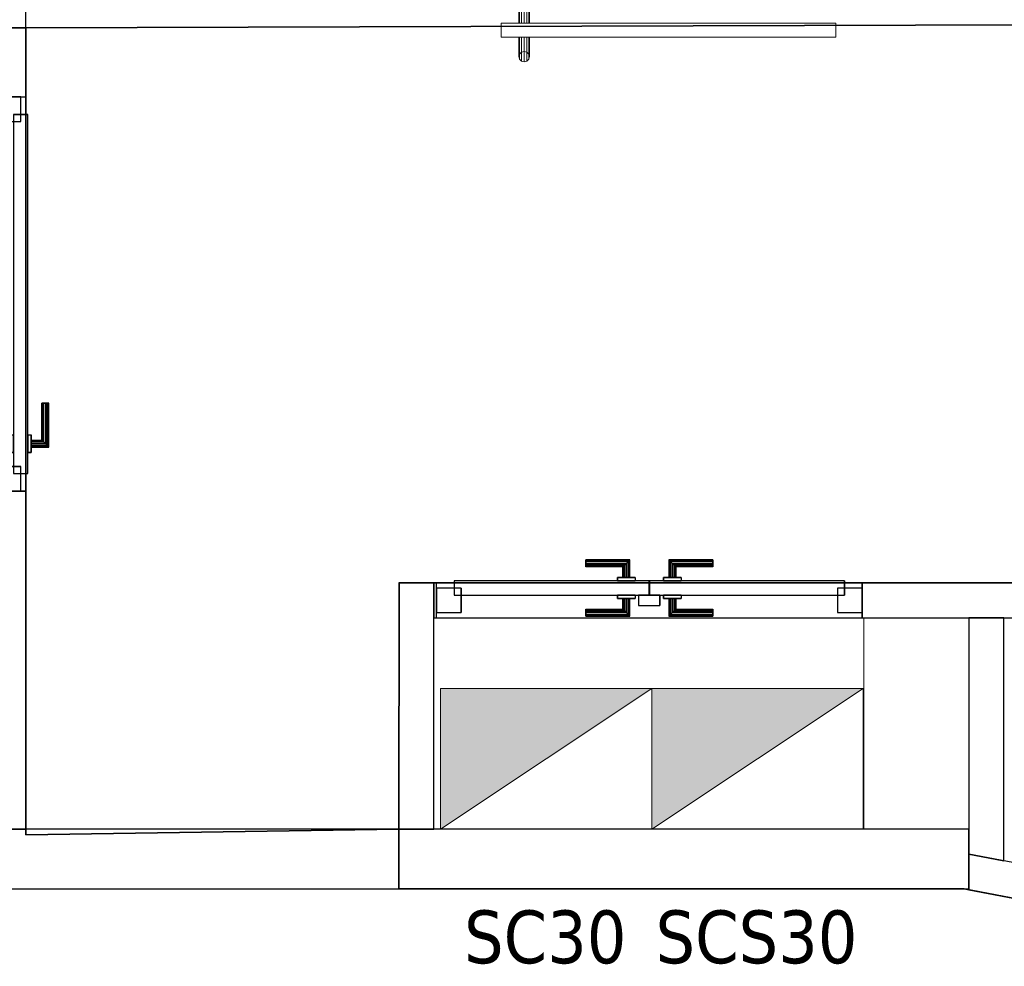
# Model space of a CAD drawing. Header units: metres. Extents: x 391.1 to 427.5, y 12.8 to 28.4.
# Tile 81 of 195: x 403.3 to 406.1, y 23.3 to 25.9. Entities that reach past the tile are written whole.
import ezdxf

# ---------------------------------------------------------------- set-up
doc = ezdxf.new("R2010")
doc.units = ezdxf.units.M
doc.layers.add('01_CARPINTERIA', color=5, linetype='Continuous', lineweight=25, true_color=0x0000ff)
doc.layers.add('01_SUELOS', color=7, linetype='Continuous', lineweight=25, true_color=0x007f00)
for name, color, linetype, lineweight in [('A-COLS-____-MCUT', 7, 'Continuous', 18), ('A-COLS-____-OTLN', 7, 'Continuous', 18), ('A-DETL-GENF-OTLN', 7, 'Continuous', 18), ('A-GENM-____-OTLN', 7, 'Continuous', 18), ('A-WALL-____-MCUT', 7, 'Continuous', 25), ('A-WALL-____-OTLN', 7, 'Continuous', 25), ('E-ELEC-EQPM-IDEN', 7, 'Continuous', 30)]:
    doc.layers.add(name, color=color, linetype=linetype, lineweight=lineweight)
doc.styles.add('Tahoma_3', font='tahoma.ttf', dxfattribs={"height": 0.15})

# ---------------------------------------------------------------- blocks, each defined once
blk = doc.blocks.new('Family - Evans PA-152017-03_ELEC_P0A')
at = {"layer": 'A-WALL-____-MCUT', "color": 253, "true_color": 0xaaaaaa}
for p, q in [((0.019, 0.1), (0, 0)), ((0.6897, 0.1), (0.019, 0.1)), ((0.6897, 0), (0.6897, 0.1)), ((0, 0), (0.6897, 0))]:
    blk.add_line(p, q, dxfattribs=at)
at = {"layer": 'A-WALL-____-OTLN', "color": 253, "true_color": 0xaaaaaa}
for p, q in [((0.019, 0.1), (0, 0)), ((0.6897, 0.1), (0.019, 0.1)), ((0.6897, 0), (0.6897, 0.1)), ((0, 0), (0.6897, 0))]:
    blk.add_line(p, q, dxfattribs=at)
at = {"layer": 'A-WALL-____-OTLN', "color": 253, "lineweight": 18, "true_color": 0xaaaaaa}
blk.add_line((0, 0), (0.6897, 0), dxfattribs=at)
blk = doc.blocks.new('Family - LONDR55-XX_ZZ-ARQ-CAA-M3D-Londres55-152039-03_ELEC_P0A')
at = {"layer": '01_CARPINTERIA', "color": 161, "true_color": 0xaaaaff}
for p, q in [((0.87, 0.1487), (0.87, 0.15)), ((0.87, 0.15), (0.87, 0.1487)), ((0.995, 0.15), (0.87, 0.15)), ((0.87, 0.145), (0.87, 0.1487)), ((0.87, 0.1487), (0.87, 0.145)), ((0.9937, 0.1487), (0.87, 0.1487)), ((0.9937, 0.1487), (0.87, 0.1487)), ((0.87, 0.14), (0.87, 0.145)), ((0.87, 0.145), (0.87, 0.14)), ((0.99, 0.145), (0.87, 0.145)), ((0.99, 0.145), (0.87, 0.145)), ((0.87, 0.135), (0.87, 0.14)), ((0.87, 0.14), (0.87, 0.135)), ((0.87, 0.14), (0.985, 0.14)), ((0.985, 0.14), (0.87, 0.14)), ((0.98, 0.135), (0.985, 0.14)), ((0.985, 0.14), (0.98, 0.135)), ((0.99, 0.145), (0.985, 0.14)), ((0.985, 0.14), (0.99, 0.145)), ((0.985, 0.14), (0.985, 0.1)), ((0.985, 0.1), (0.985, 0.14)), ((0.9937, 0.1487), (0.99, 0.145)), ((0.99, 0.145), (0.9937, 0.1487)), ((0.99, 0.1), (0.99, 0.145)), ((0.99, 0.1), (0.99, 0.145)), ((0.995, 0.15), (0.9937, 0.1487)), ((0.9937, 0.1487), (0.995, 0.15)), ((0.9937, 0.1), (0.9937, 0.1487)), ((0.9937, 0.1), (0.9937, 0.1487)), ((0.995, 0.1), (0.995, 0.15)), ((0.87, 0.135), (0.87, 0.1313)), ((0.87, 0.1313), (0.87, 0.135)), ((0.98, 0.135), (0.87, 0.135)), ((0.98, 0.135), (0.87, 0.135)), ((0.87, 0.1313), (0.87, 0.13)), ((0.87, 0.13), (0.87, 0.1313)), ((0.9763, 0.1313), (0.87, 0.1313)), ((0.9763, 0.1313), (0.87, 0.1313)), ((0.975, 0.13), (0.87, 0.13)), ((0.975, 0.13), (0.9763, 0.1313)), ((0.9763, 0.1313), (0.975, 0.13)), ((0.975, 0.1), (0.975, 0.13)), ((0.9763, 0.1313), (0.98, 0.135)), ((0.98, 0.135), (0.9763, 0.1313)), ((0.9763, 0.1), (0.9763, 0.1313)), ((0.9763, 0.1), (0.9763, 0.1313)), ((0.98, 0.1), (0.98, 0.135)), ((0.98, 0.1), (0.98, 0.135)), ((1.07, 0.09), (0.05, 0.09)), ((0.05, 0.09), (0.05, 0.05)), ((1.07, 0.09), (0.05, 0.09)), ((0.05, 0.05), (0.05, 0.09)), ((1.01, 0.1), (0.96, 0.1)), ((0.96, 0.1), (1.01, 0.1)), ((0.96, 0.09), (0.96, 0.1)), ((0.96, 0.09), (0.96, 0.1)), ((1.01, 0.09), (0.96, 0.09)), ((0.96, 0.09), (1.01, 0.09)), ((0.9763, 0.1), (0.975, 0.1)), ((0.975, 0.1), (0.9763, 0.1)), ((0.98, 0.1), (0.9763, 0.1)), ((0.9763, 0.1), (0.98, 0.1)), ((0.985, 0.1), (0.98, 0.1)), ((0.98, 0.1), (0.985, 0.1)), ((0.99, 0.1), (0.985, 0.1)), ((0.985, 0.1), (0.99, 0.1)), ((0.99, 0.1), (0.9937, 0.1)), ((0.9937, 0.1), (0.99, 0.1)), ((0.9937, 0.1), (0.995, 0.1)), ((0.995, 0.1), (0.9937, 0.1)), ((1.01, 0.09), (1.01, 0.1)), ((1.01, 0.1), (1.01, 0.09)), ((1.07, 0.05), (1.07, 0.09)), ((1.07, 0.05), (1.07, 0.09)), ((0.07, 0.07), (0, 0.07)), ((0, 0.07), (0, 0)), ((0.07, 0.07), (0, 0.07)), ((0, 0), (0, 0.07)), ((0.07, 0), (0.07, 0.07)), ((0.07, 0), (0.07, 0.07)), ((1.12, 0.07), (1.05, 0.07)), ((1.05, 0.07), (1.05, 0)), ((1.12, 0.07), (1.05, 0.07)), ((1.05, 0), (1.05, 0.07)), ((1.12, 0), (1.12, 0.07)), ((1.12, 0), (1.12, 0.07)), ((0.05, 0.05), (1.07, 0.05)), ((0.05, 0.05), (1.07, 0.05)), ((0.96, 0.05), (1.01, 0.05)), ((1.01, 0.05), (0.96, 0.05)), ((0.96, 0.04), (0.96, 0.05)), ((0.96, 0.04), (0.96, 0.05)), ((0.96, 0.04), (1.01, 0.04)), ((1.01, 0.04), (0.96, 0.04)), ((0.9763, 0.04), (0.975, 0.04)), ((0.975, 0.04), (0.9763, 0.04)), ((0.975, 0.01), (0.975, 0.04)), ((0.98, 0.04), (0.9763, 0.04)), ((0.9763, 0.04), (0.98, 0.04)), ((0.9763, 0.0087), (0.9763, 0.04)), ((0.9763, 0.0087), (0.9763, 0.04)), ((0.98, 0.04), (0.985, 0.04)), ((0.985, 0.04), (0.98, 0.04)), ((0.98, 0.005), (0.98, 0.04)), ((0.98, 0.005), (0.98, 0.04)), ((0.985, 0.04), (0.99, 0.04)), ((0.99, 0.04), (0.985, 0.04)), ((0.985, 0.04), (0.985, 0)), ((0.985, 0), (0.985, 0.04)), ((0.99, 0.04), (0.9937, 0.04)), ((0.9937, 0.04), (0.99, 0.04)), ((0.99, -0.005), (0.99, 0.04)), ((0.99, -0.005), (0.99, 0.04)), ((0.9937, 0.04), (0.995, 0.04)), ((0.995, 0.04), (0.9937, 0.04)), ((0.9937, -0.0087), (0.9937, 0.04)), ((0.9937, -0.0087), (0.9937, 0.04)), ((0.995, -0.01), (0.995, 0.04)), ((1.01, 0.04), (1.01, 0.05)), ((1.01, 0.05), (1.01, 0.04)), ((0, 0), (0.07, 0)), ((0, 0), (0.07, 0)), ((0.87, 0.0087), (0.87, 0.01)), ((0.87, 0.01), (0.87, 0.0087)), ((0.87, 0.01), (0.975, 0.01)), ((0.87, 0.005), (0.87, 0.0087)), ((0.87, 0.0087), (0.87, 0.005)), ((0.87, 0.0087), (0.9763, 0.0087)), ((0.87, 0.0087), (0.9763, 0.0087)), ((0.87, 0), (0.87, 0.005)), ((0.87, 0.005), (0.87, 0)), ((0.87, 0.005), (0.98, 0.005)), ((0.87, 0.005), (0.98, 0.005)), ((0.87, -0.005), (0.87, 0)), ((0.985, 0), (0.87, 0)), ((0.87, 0), (0.985, 0)), ((0.9763, 0.0087), (0.975, 0.01)), ((0.975, 0.01), (0.9763, 0.0087)), ((0.98, 0.005), (0.9763, 0.0087)), ((0.9763, 0.0087), (0.98, 0.005)), ((0.985, 0), (0.98, 0.005)), ((0.98, 0.005), (0.985, 0)), ((0.985, 0), (0.99, -0.005)), ((1.05, 0), (1.12, 0)), ((1.05, 0), (1.12, 0)), ((0.87, 0), (0.87, -0.005)), ((0.87, -0.005), (0.87, -0.0087)), ((0.87, -0.0087), (0.87, -0.005)), ((0.87, -0.005), (0.99, -0.005)), ((0.87, -0.005), (0.99, -0.005)), ((0.87, -0.0087), (0.87, -0.01)), ((0.87, -0.01), (0.87, -0.0087)), ((0.87, -0.0087), (0.9937, -0.0087)), ((0.87, -0.0087), (0.9937, -0.0087)), ((0.87, -0.01), (0.995, -0.01)), ((0.99, -0.005), (0.985, 0)), ((0.99, -0.005), (0.9937, -0.0087)), ((0.9937, -0.0087), (0.99, -0.005)), ((0.9937, -0.0087), (0.995, -0.01)), ((0.995, -0.01), (0.9937, -0.0087))]:
    blk.add_line(p, q, dxfattribs=at)
blk = doc.blocks.new('Family - Porta PA-152040-03_ELEC_P0A')
blk.add_blockref('Family - LONDR55-XX_ZZ-ARQ-CAA-M3D-Londres55-152039-03_ELEC_P0A', (0, 0))
blk = doc.blocks.new('Family - Pilar PA-152210-03_ELEC_P0A')
at = {"layer": 'A-COLS-____-MCUT', "color": 253, "true_color": 0xaaaaaa}
for p, q in [((0.2976, 0.6), (0, 0.6)), ((0, 0.6), (0, 0)), ((0.2976, 0), (0.2976, 0.6)), ((0, 0), (0.2976, 0))]:
    blk.add_line(p, q, dxfattribs=at)
at = {"layer": 'A-COLS-____-OTLN', "color": 253, "true_color": 0xaaaaaa}
for p, q in [((0.2976, 0.6), (0, 0.6)), ((0, 0.6), (0, 0)), ((0.2976, 0), (0.2976, 0.6)), ((0, 0), (0.2976, 0))]:
    blk.add_line(p, q, dxfattribs=at)
blk = doc.blocks.new('Family - LONDR55-XX_ZZ-ARQ-CAA-M3D-Londres55-152246-03_ELEC_P0A')
at = {"layer": 'A-GENM-____-OTLN', "color": 253, "true_color": 0xaaaaaa}
for p, q in [((0.052, 0.1725), (0.05, 0.165)), ((0.052, 0.1725), (0.05, 0.165)), ((0.0575, 0.178), (0.052, 0.1725)), ((0.0575, 0.178), (0.052, 0.1725)), ((0.052, 0.11), (0.052, 0.1725)), ((0.065, 0.18), (0.0575, 0.178)), ((0.065, 0.18), (0.0575, 0.178)), ((0.0575, 0.11), (0.0575, 0.178)), ((0.0725, 0.178), (0.065, 0.18)), ((0.0725, 0.178), (0.065, 0.18)), ((0.065, 0.11), (0.065, 0.18)), ((0.078, 0.1725), (0.0725, 0.178)), ((0.078, 0.1725), (0.0725, 0.178)), ((0.0725, 0.11), (0.0725, 0.178)), ((0.08, 0.165), (0.078, 0.1725)), ((0.08, 0.165), (0.078, 0.1725)), ((0.078, 0.11), (0.078, 0.1725)), ((0.05, 0.165), (0.052, 0.1575)), ((0.05, 0.11), (0.05, 0.165)), ((0.05, 0.165), (0.052, 0.1575)), ((0.052, 0.1575), (0.0575, 0.152)), ((0.052, 0.11), (0.052, 0.1575)), ((0.052, 0.1575), (0.0575, 0.152)), ((0.0575, 0.152), (0.065, 0.15)), ((0.0575, 0.11), (0.0575, 0.152)), ((0.0575, 0.152), (0.065, 0.15)), ((0.065, 0.15), (0.0725, 0.152)), ((0.065, 0.15), (0.0725, 0.152)), ((0.065, 0.11), (0.065, 0.15)), ((0.0725, 0.152), (0.078, 0.1575)), ((0.0725, 0.152), (0.078, 0.1575)), ((0.0725, 0.11), (0.0725, 0.152)), ((0.078, 0.1575), (0.08, 0.165)), ((0.078, 0.1575), (0.08, 0.165)), ((0.078, 0.11), (0.078, 0.1575)), ((0.08, 0.165), (0.08, 0.11)), ((0.95, 0.11), (0, 0.11)), ((0, 0.11), (0, 0.07)), ((0.95, 0.11), (0, 0.11)), ((0, 0.11), (0, 0.07)), ((0.052, 0.11), (0.05, 0.11)), ((0.05, 0.11), (0.052, 0.11)), ((0.0575, 0.11), (0.052, 0.11)), ((0.052, 0.11), (0.0575, 0.11)), ((0.065, 0.11), (0.0575, 0.11)), ((0.0575, 0.11), (0.065, 0.11)), ((0.0725, 0.11), (0.065, 0.11)), ((0.065, 0.11), (0.0725, 0.11)), ((0.078, 0.11), (0.0725, 0.11)), ((0.0725, 0.11), (0.078, 0.11)), ((0.078, 0.11), (0.08, 0.11)), ((0.08, 0.11), (0.078, 0.11)), ((0.95, 0.07), (0.95, 0.11)), ((0.95, 0.11), (0.95, 0.07)), ((0, 0.07), (0.95, 0.07)), ((0, 0.07), (0.95, 0.07)), ((0.05, 0.015), (0.05, 0.07)), ((0.052, 0.07), (0.05, 0.07)), ((0.05, 0.07), (0.052, 0.07)), ((0.052, 0.0075), (0.052, 0.07)), ((0.052, 0.0225), (0.052, 0.07)), ((0.0575, 0.07), (0.052, 0.07)), ((0.052, 0.07), (0.0575, 0.07)), ((0.0575, 0.002), (0.0575, 0.07)), ((0.0575, 0.028), (0.0575, 0.07)), ((0.065, 0.07), (0.0575, 0.07)), ((0.0575, 0.07), (0.065, 0.07)), ((0.065, 0), (0.065, 0.07)), ((0.065, 0.03), (0.065, 0.07)), ((0.0725, 0.07), (0.065, 0.07)), ((0.065, 0.07), (0.0725, 0.07)), ((0.0725, 0.002), (0.0725, 0.07)), ((0.0725, 0.028), (0.0725, 0.07)), ((0.078, 0.07), (0.0725, 0.07)), ((0.0725, 0.07), (0.078, 0.07)), ((0.078, 0.0075), (0.078, 0.07)), ((0.078, 0.0225), (0.078, 0.07)), ((0.078, 0.07), (0.08, 0.07)), ((0.08, 0.07), (0.078, 0.07)), ((0.08, 0.07), (0.08, 0.015)), ((0.0575, 0.028), (0.052, 0.0225)), ((0.0575, 0.028), (0.052, 0.0225)), ((0.065, 0.03), (0.0575, 0.028)), ((0.065, 0.03), (0.0575, 0.028)), ((0.0725, 0.028), (0.065, 0.03)), ((0.0725, 0.028), (0.065, 0.03)), ((0.078, 0.0225), (0.0725, 0.028)), ((0.078, 0.0225), (0.0725, 0.028)), ((0.052, 0.0225), (0.05, 0.015)), ((0.052, 0.0225), (0.05, 0.015)), ((0.05, 0.015), (0.052, 0.0075)), ((0.05, 0.015), (0.052, 0.0075)), ((0.052, 0.0075), (0.0575, 0.002)), ((0.052, 0.0075), (0.0575, 0.002)), ((0.0575, 0.002), (0.065, 0)), ((0.0575, 0.002), (0.065, 0)), ((0.065, 0), (0.0725, 0.002)), ((0.065, 0), (0.0725, 0.002)), ((0.0725, 0.002), (0.078, 0.0075)), ((0.0725, 0.002), (0.078, 0.0075)), ((0.08, 0.015), (0.078, 0.0225)), ((0.08, 0.015), (0.078, 0.0225)), ((0.078, 0.0075), (0.08, 0.015)), ((0.078, 0.0075), (0.08, 0.015))]:
    blk.add_line(p, q, dxfattribs=at)
blk = doc.blocks.new('Family - Porta PA-152247-03_ELEC_P0A')
at = {"extrusion": (0, 0, -1), "zscale": -1, "rotation": 180}
blk.add_blockref('Family - LONDR55-XX_ZZ-ARQ-CAA-M3D-Londres55-152246-03_ELEC_P0A', (0, 0), dxfattribs=at)
blk = doc.blocks.new('Family - LONDR55-XX_ZZ-ARQ-CAA-M3D-Londres55-152318-03_ELEC_P0A')
at = {"layer": '01_CARPINTERIA', "color": 161, "true_color": 0xaaaaff}
for p, q in [((0.4242, 0.1487), (0.4242, 0.15)), ((0.4242, 0.15), (0.4242, 0.1487)), ((0.5492, 0.15), (0.4242, 0.15)), ((0.4242, 0.145), (0.4242, 0.1487)), ((0.4242, 0.1487), (0.4242, 0.145)), ((0.5478, 0.1487), (0.4242, 0.1487)), ((0.5478, 0.1487), (0.4242, 0.1487)), ((0.4242, 0.14), (0.4242, 0.145)), ((0.4242, 0.145), (0.4242, 0.14)), ((0.5442, 0.145), (0.4242, 0.145)), ((0.5442, 0.145), (0.4242, 0.145)), ((0.4242, 0.135), (0.4242, 0.14)), ((0.4242, 0.14), (0.4242, 0.135)), ((0.4242, 0.14), (0.5392, 0.14)), ((0.5392, 0.14), (0.4242, 0.14)), ((0.5342, 0.135), (0.5392, 0.14)), ((0.5392, 0.14), (0.5342, 0.135)), ((0.5442, 0.145), (0.5392, 0.14)), ((0.5392, 0.14), (0.5442, 0.145)), ((0.5392, 0.14), (0.5392, 0.1)), ((0.5392, 0.1), (0.5392, 0.14)), ((0.5478, 0.1487), (0.5442, 0.145)), ((0.5442, 0.145), (0.5478, 0.1487)), ((0.5442, 0.1), (0.5442, 0.145)), ((0.5442, 0.1), (0.5442, 0.145)), ((0.5492, 0.15), (0.5478, 0.1487)), ((0.5478, 0.1487), (0.5492, 0.15)), ((0.5478, 0.1), (0.5478, 0.1487)), ((0.5478, 0.1), (0.5478, 0.1487)), ((0.5492, 0.1), (0.5492, 0.15)), ((0.6615, 0.1487), (0.6602, 0.15)), ((0.6602, 0.15), (0.6602, 0.1)), ((0.6602, 0.15), (0.6615, 0.1487)), ((0.7852, 0.15), (0.6602, 0.15)), ((0.6652, 0.145), (0.6615, 0.1487)), ((0.6615, 0.1487), (0.6615, 0.1)), ((0.6615, 0.1487), (0.6615, 0.1)), ((0.6615, 0.1487), (0.6652, 0.145)), ((0.7852, 0.1487), (0.6615, 0.1487)), ((0.7852, 0.1487), (0.6615, 0.1487)), ((0.6702, 0.14), (0.6652, 0.145)), ((0.6652, 0.145), (0.6652, 0.1)), ((0.6652, 0.145), (0.6652, 0.1)), ((0.6652, 0.145), (0.6702, 0.14)), ((0.7852, 0.145), (0.6652, 0.145)), ((0.7852, 0.145), (0.6652, 0.145)), ((0.6702, 0.1), (0.6702, 0.14)), ((0.6702, 0.14), (0.6702, 0.1)), ((0.6702, 0.14), (0.6752, 0.135)), ((0.6752, 0.135), (0.6702, 0.14)), ((0.6702, 0.14), (0.7852, 0.14)), ((0.7852, 0.14), (0.6702, 0.14)), ((0.7852, 0.1487), (0.7852, 0.15)), ((0.7852, 0.15), (0.7852, 0.1487)), ((0.7852, 0.145), (0.7852, 0.1487)), ((0.7852, 0.1487), (0.7852, 0.145)), ((0.7852, 0.145), (0.7852, 0.14)), ((0.7852, 0.14), (0.7852, 0.145)), ((0.7852, 0.14), (0.7852, 0.135)), ((0.7852, 0.135), (0.7852, 0.14)), ((0.4242, 0.135), (0.4242, 0.1313)), ((0.4242, 0.1313), (0.4242, 0.135)), ((0.5342, 0.135), (0.4242, 0.135)), ((0.5342, 0.135), (0.4242, 0.135)), ((0.4242, 0.1313), (0.4242, 0.13)), ((0.4242, 0.13), (0.4242, 0.1313)), ((0.5305, 0.1313), (0.4242, 0.1313)), ((0.5305, 0.1313), (0.4242, 0.1313)), ((0.5292, 0.13), (0.4242, 0.13)), ((0.5292, 0.13), (0.5305, 0.1313)), ((0.5305, 0.1313), (0.5292, 0.13)), ((0.5292, 0.1), (0.5292, 0.13)), ((0.5305, 0.1313), (0.5342, 0.135)), ((0.5342, 0.135), (0.5305, 0.1313)), ((0.5305, 0.1), (0.5305, 0.1313)), ((0.5305, 0.1), (0.5305, 0.1313)), ((0.5342, 0.1), (0.5342, 0.135)), ((0.5342, 0.1), (0.5342, 0.135)), ((0.6752, 0.135), (0.6752, 0.1)), ((0.6752, 0.135), (0.6788, 0.1313)), ((0.6788, 0.1313), (0.6752, 0.135)), ((0.6752, 0.135), (0.6752, 0.1)), ((0.7852, 0.135), (0.6752, 0.135)), ((0.7852, 0.135), (0.6752, 0.135)), ((0.6788, 0.1313), (0.6788, 0.1)), ((0.6788, 0.1313), (0.6802, 0.13)), ((0.6802, 0.13), (0.6788, 0.1313)), ((0.6788, 0.1313), (0.6788, 0.1)), ((0.7852, 0.1313), (0.6788, 0.1313)), ((0.7852, 0.1313), (0.6788, 0.1313)), ((0.6802, 0.13), (0.6802, 0.1)), ((0.7852, 0.13), (0.6802, 0.13)), ((0.7852, 0.135), (0.7852, 0.1313)), ((0.7852, 0.1313), (0.7852, 0.135)), ((0.7852, 0.1313), (0.7852, 0.13)), ((0.7852, 0.13), (0.7852, 0.1313)), ((0.6042, 0.09), (0.05, 0.09)), ((0.05, 0.09), (0.05, 0.05)), ((0.6042, 0.09), (0.05, 0.09)), ((0.05, 0.09), (0.05, 0.05)), ((0.5642, 0.1), (0.5142, 0.1)), ((0.5142, 0.1), (0.5642, 0.1)), ((0.5142, 0.1), (0.5142, 0.09)), ((0.5142, 0.09), (0.5142, 0.1)), ((0.5642, 0.09), (0.5142, 0.09)), ((0.5142, 0.09), (0.5642, 0.09)), ((0.5305, 0.1), (0.5292, 0.1)), ((0.5292, 0.1), (0.5305, 0.1)), ((0.5342, 0.1), (0.5305, 0.1)), ((0.5305, 0.1), (0.5342, 0.1)), ((0.5392, 0.1), (0.5342, 0.1)), ((0.5342, 0.1), (0.5392, 0.1)), ((0.5442, 0.1), (0.5392, 0.1)), ((0.5392, 0.1), (0.5442, 0.1)), ((0.5442, 0.1), (0.5478, 0.1)), ((0.5478, 0.1), (0.5442, 0.1)), ((0.5478, 0.1), (0.5492, 0.1)), ((0.5492, 0.1), (0.5478, 0.1)), ((0.5642, 0.1), (0.5642, 0.09)), ((0.5642, 0.1), (0.5642, 0.09)), ((0.6042, 0.05), (0.6042, 0.09)), ((0.6042, 0.09), (0.6042, 0.05)), ((1.1593, 0.09), (0.6052, 0.09)), ((0.6052, 0.09), (0.6052, 0.05)), ((1.1593, 0.09), (0.6052, 0.09)), ((0.6052, 0.09), (0.6052, 0.05)), ((0.6952, 0.1), (0.6452, 0.1)), ((0.6452, 0.1), (0.6952, 0.1)), ((0.6452, 0.1), (0.6452, 0.09)), ((0.6452, 0.09), (0.6452, 0.1)), ((0.6952, 0.09), (0.6452, 0.09)), ((0.6452, 0.09), (0.6952, 0.09)), ((0.6615, 0.1), (0.6602, 0.1)), ((0.6602, 0.1), (0.6615, 0.1)), ((0.6652, 0.1), (0.6615, 0.1)), ((0.6615, 0.1), (0.6652, 0.1)), ((0.6702, 0.1), (0.6652, 0.1)), ((0.6652, 0.1), (0.6702, 0.1)), ((0.6752, 0.1), (0.6702, 0.1)), ((0.6702, 0.1), (0.6752, 0.1)), ((0.6752, 0.1), (0.6788, 0.1)), ((0.6788, 0.1), (0.6752, 0.1)), ((0.6788, 0.1), (0.6802, 0.1)), ((0.6802, 0.1), (0.6788, 0.1)), ((0.6952, 0.1), (0.6952, 0.09)), ((0.6952, 0.1), (0.6952, 0.09)), ((1.1593, 0.05), (1.1593, 0.09)), ((1.1593, 0.09), (1.1593, 0.05)), ((0.07, 0.07), (0, 0.07)), ((0, 0.07), (0, 0)), ((0.07, 0.07), (0, 0.07)), ((0, 0.07), (0, 0)), ((0.07, 0), (0.07, 0.07)), ((0.07, 0.07), (0.07, 0)), ((1.2093, 0.07), (1.1393, 0.07)), ((1.1393, 0.07), (1.1393, 0)), ((1.2093, 0.07), (1.1393, 0.07)), ((1.1393, 0.07), (1.1393, 0)), ((1.2093, 0), (1.2093, 0.07)), ((1.2093, 0.07), (1.2093, 0)), ((0.05, 0.05), (0.6042, 0.05)), ((0.05, 0.05), (0.6042, 0.05)), ((0.5142, 0.05), (0.5642, 0.05)), ((0.5642, 0.05), (0.5142, 0.05)), ((0.5142, 0.05), (0.5142, 0.04)), ((0.5142, 0.04), (0.5142, 0.05)), ((0.5142, 0.04), (0.5642, 0.04)), ((0.5642, 0.04), (0.5142, 0.04)), ((0.5305, 0.04), (0.5292, 0.04)), ((0.5292, 0.04), (0.5305, 0.04)), ((0.5292, 0.01), (0.5292, 0.04)), ((0.5342, 0.04), (0.5305, 0.04)), ((0.5305, 0.04), (0.5342, 0.04)), ((0.5305, 0.0087), (0.5305, 0.04)), ((0.5305, 0.0087), (0.5305, 0.04)), ((0.5342, 0.04), (0.5392, 0.04)), ((0.5392, 0.04), (0.5342, 0.04)), ((0.5342, 0.005), (0.5342, 0.04)), ((0.5342, 0.005), (0.5342, 0.04)), ((0.5392, 0.04), (0.5442, 0.04)), ((0.5442, 0.04), (0.5392, 0.04)), ((0.5392, 0.04), (0.5392, 0)), ((0.5392, 0), (0.5392, 0.04)), ((0.5442, 0.04), (0.5478, 0.04)), ((0.5478, 0.04), (0.5442, 0.04)), ((0.5442, -0.005), (0.5442, 0.04)), ((0.5442, -0.005), (0.5442, 0.04)), ((0.5478, 0.04), (0.5492, 0.04)), ((0.5492, 0.04), (0.5478, 0.04)), ((0.5478, -0.0087), (0.5478, 0.04)), ((0.5478, -0.0087), (0.5478, 0.04)), ((0.5492, -0.01), (0.5492, 0.04)), ((0.5642, 0.05), (0.5642, 0.04)), ((0.5642, 0.05), (0.5642, 0.04)), ((0.6342, 0.05), (0.5742, 0.05)), ((0.5742, 0.05), (0.5742, 0.02)), ((0.6342, 0.05), (0.5742, 0.05)), ((0.5742, 0.05), (0.5742, 0.02)), ((0.6052, 0.05), (1.1593, 0.05)), ((0.6052, 0.05), (1.1593, 0.05)), ((0.6342, 0.02), (0.6342, 0.05)), ((0.6342, 0.05), (0.6342, 0.02)), ((0.6452, 0.05), (0.6952, 0.05)), ((0.6952, 0.05), (0.6452, 0.05)), ((0.6452, 0.05), (0.6452, 0.04)), ((0.6452, 0.04), (0.6452, 0.05)), ((0.6452, 0.04), (0.6952, 0.04)), ((0.6952, 0.04), (0.6452, 0.04)), ((0.6615, 0.04), (0.6602, 0.04)), ((0.6602, 0.04), (0.6615, 0.04)), ((0.6602, 0.04), (0.6602, -0.01)), ((0.6652, 0.04), (0.6615, 0.04)), ((0.6615, 0.04), (0.6652, 0.04)), ((0.6615, 0.04), (0.6615, -0.0087)), ((0.6615, 0.04), (0.6615, -0.0087)), ((0.6652, 0.04), (0.6702, 0.04)), ((0.6702, 0.04), (0.6652, 0.04)), ((0.6652, 0.04), (0.6652, -0.005)), ((0.6652, 0.04), (0.6652, -0.005)), ((0.6702, 0.04), (0.6752, 0.04)), ((0.6752, 0.04), (0.6702, 0.04)), ((0.6702, 0), (0.6702, 0.04)), ((0.6702, 0.04), (0.6702, 0)), ((0.6752, 0.04), (0.6788, 0.04)), ((0.6788, 0.04), (0.6752, 0.04)), ((0.6752, 0.04), (0.6752, 0.005)), ((0.6752, 0.04), (0.6752, 0.005)), ((0.6788, 0.04), (0.6802, 0.04)), ((0.6802, 0.04), (0.6788, 0.04)), ((0.6788, 0.04), (0.6788, 0.0087)), ((0.6788, 0.04), (0.6788, 0.0087)), ((0.6802, 0.04), (0.6802, 0.01)), ((0.6952, 0.05), (0.6952, 0.04)), ((0.6952, 0.05), (0.6952, 0.04)), ((0, 0), (0.07, 0)), ((0, 0), (0.07, 0)), ((0.4242, 0.0087), (0.4242, 0.01)), ((0.4242, 0.01), (0.4242, 0.0087)), ((0.4242, 0.01), (0.5292, 0.01)), ((0.4242, 0.005), (0.4242, 0.0087)), ((0.4242, 0.0087), (0.4242, 0.005)), ((0.4242, 0.0087), (0.5305, 0.0087)), ((0.4242, 0.0087), (0.5305, 0.0087)), ((0.4242, 0), (0.4242, 0.005)), ((0.4242, 0.005), (0.4242, 0)), ((0.4242, 0.005), (0.5342, 0.005)), ((0.4242, 0.005), (0.5342, 0.005)), ((0.4242, -0.005), (0.4242, 0)), ((0.4242, 0), (0.4242, -0.005)), ((0.5392, 0), (0.4242, 0)), ((0.4242, 0), (0.5392, 0)), ((0.5305, 0.0087), (0.5292, 0.01)), ((0.5292, 0.01), (0.5305, 0.0087)), ((0.5342, 0.005), (0.5305, 0.0087)), ((0.5305, 0.0087), (0.5342, 0.005)), ((0.5392, 0), (0.5342, 0.005)), ((0.5342, 0.005), (0.5392, 0)), ((0.5742, 0.02), (0.6342, 0.02)), ((0.5742, 0.02), (0.6342, 0.02)), ((0.6652, -0.005), (0.6702, 0)), ((0.6702, 0), (0.6652, -0.005)), ((0.6752, 0.005), (0.6702, 0)), ((0.6702, 0), (0.6752, 0.005)), ((0.7852, 0), (0.6702, 0)), ((0.6702, 0), (0.7852, 0)), ((0.6788, 0.0087), (0.6752, 0.005)), ((0.6752, 0.005), (0.6788, 0.0087)), ((0.6752, 0.005), (0.7852, 0.005)), ((0.6752, 0.005), (0.7852, 0.005)), ((0.6802, 0.01), (0.6788, 0.0087)), ((0.6788, 0.0087), (0.6802, 0.01)), ((0.6788, 0.0087), (0.7852, 0.0087)), ((0.6788, 0.0087), (0.7852, 0.0087)), ((0.6802, 0.01), (0.7852, 0.01)), ((0.7852, 0.0087), (0.7852, 0.01)), ((0.7852, 0.01), (0.7852, 0.0087)), ((0.7852, 0.005), (0.7852, 0.0087)), ((0.7852, 0.0087), (0.7852, 0.005)), ((0.7852, 0.005), (0.7852, 0)), ((0.7852, 0), (0.7852, 0.005)), ((0.7852, 0), (0.7852, -0.005)), ((0.7852, -0.005), (0.7852, 0)), ((1.1393, 0), (1.2093, 0)), ((1.1393, 0), (1.2093, 0)), ((0.4242, -0.005), (0.4242, -0.0087)), ((0.4242, -0.0087), (0.4242, -0.005)), ((0.4242, -0.005), (0.5442, -0.005)), ((0.4242, -0.005), (0.5442, -0.005)), ((0.4242, -0.0087), (0.4242, -0.01)), ((0.4242, -0.01), (0.4242, -0.0087)), ((0.4242, -0.0087), (0.5478, -0.0087)), ((0.4242, -0.0087), (0.5478, -0.0087)), ((0.4242, -0.01), (0.5492, -0.01)), ((0.5392, 0), (0.5442, -0.005)), ((0.5442, -0.005), (0.5392, 0)), ((0.5442, -0.005), (0.5478, -0.0087)), ((0.5478, -0.0087), (0.5442, -0.005)), ((0.5478, -0.0087), (0.5492, -0.01)), ((0.5492, -0.01), (0.5478, -0.0087)), ((0.6602, -0.01), (0.6615, -0.0087)), ((0.6615, -0.0087), (0.6602, -0.01)), ((0.6602, -0.01), (0.7852, -0.01)), ((0.6615, -0.0087), (0.6652, -0.005)), ((0.6652, -0.005), (0.6615, -0.0087)), ((0.6615, -0.0087), (0.7852, -0.0087)), ((0.6615, -0.0087), (0.7852, -0.0087)), ((0.6652, -0.005), (0.7852, -0.005)), ((0.6652, -0.005), (0.7852, -0.005)), ((0.7852, -0.005), (0.7852, -0.0087)), ((0.7852, -0.0087), (0.7852, -0.005)), ((0.7852, -0.0087), (0.7852, -0.01)), ((0.7852, -0.01), (0.7852, -0.0087))]:
    blk.add_line(p, q, dxfattribs=at)
blk = doc.blocks.new('Family - Porta PA-152319-03_ELEC_P0A')
blk.add_blockref('Family - LONDR55-XX_ZZ-ARQ-CAA-M3D-Londres55-152318-03_ELEC_P0A', (0, 0))
blk = doc.blocks.new('Family - LONDR55-XX_ZZ-ARQ-CAA-M3D-Londres55-152321-03_ELEC_P0A')
at = {"layer": '01_SUELOS', "color": 9, "true_color": 0xaad4aa}
for p, q in [((7.4708, 2.3155), (0, 2.292)), ((7.4708, 2.3155), (0, 2.292)), ((7.4708, 2.3155), (0, 2.292)), ((7.4708, 2.3155), (0, 2.292)), ((0, 2.292), (0, 0)), ((0, 2.292), (0, 0)), ((0, 2.292), (0, 0)), ((0, 2.292), (0, 0)), ((1.059, 0.0159), (1.06, 0.7159)), ((1.059, 0.0159), (1.06, 0.7159)), ((1.06, 0.7159), (1.059, 0.0159)), ((1.06, 0.7159), (1.059, 0.0159)), ((1.06, 0.7159), (6.46, 0.7159)), ((1.06, 0.7159), (6.46, 0.7159)), ((6.46, 0.7159), (1.06, 0.7159)), ((6.46, 0.7159), (1.06, 0.7159)), ((0, 0), (1.059, 0.0159)), ((0, 0), (1.059, 0.0159)), ((0, 0), (1.059, 0.0159)), ((0, 0), (1.059, 0.0159))]:
    blk.add_line(p, q, dxfattribs=at)
blk = doc.blocks.new('Family - Evans PA-152341-03_ELEC_P0A')
at = {"layer": 'A-WALL-____-MCUT', "color": 253, "true_color": 0xaaaaaa}
for p, q in [((0.96, 0.1), (0, 0.1)), ((0, 0.1), (0, 0)), ((0.96, 0), (0.96, 0.1)), ((2.08, 0.1), (2.08, 0)), ((4.4287, 0.1), (2.08, 0.1)), ((4.4287, 0), (4.4287, 0.1)), ((0, 0), (0.96, 0)), ((2.08, 0), (4.4287, 0))]:
    blk.add_line(p, q, dxfattribs=at)
at = {"layer": 'A-WALL-____-OTLN', "color": 253, "true_color": 0xaaaaaa}
for p, q in [((4.4287, 0.1), (0, 0.1)), ((0, 0.1), (0, 0)), ((2.08, 0.1), (0.96, 0.1)), ((0.96, 0.1), (0.96, 0)), ((2.08, 0.1), (2.08, 0)), ((4.4287, 0), (4.4287, 0.1)), ((0, 0), (4.4287, 0)), ((0.96, 0), (2.08, 0))]:
    blk.add_line(p, q, dxfattribs=at)
at = {"layer": 'A-WALL-____-OTLN', "color": 253, "lineweight": 18, "true_color": 0xaaaaaa}
blk.add_line((0, 0), (4.4287, 0), dxfattribs=at)
blk = doc.blocks.new('Family - Vano de puerta PA-152343-03_ELEC_P0A')
at = {"layer": 'A-GENM-____-OTLN', "color": 253, "true_color": 0xaaaaaa}
for p, q in [((403.3571, 25.7296), (403.2571, 25.7296)), ((403.2571, 25.7296), (403.2571, 24.6096)), ((403.3571, 25.7296), (403.2571, 25.7296)), ((403.2571, 24.6096), (403.2571, 25.7296)), ((403.3571, 24.6096), (403.3571, 25.7296)), ((403.3571, 25.7296), (403.3571, 24.6096)), ((403.2571, 24.6096), (403.3571, 24.6096)), ((403.3571, 24.6096), (403.2571, 24.6096))]:
    blk.add_line(p, q, dxfattribs=at)
blk = doc.blocks.new('Family - Evans PA-152366-03_ELEC_P0A')
at = {"layer": 'A-WALL-____-MCUT', "color": 253, "true_color": 0xaaaaaa}
for p, q in [((2.7774, 0.17), (0, 0.17)), ((0, 0.17), (0, 0)), ((2.7774, 0), (2.7774, 0.17)), ((0, 0), (2.7774, 0))]:
    blk.add_line(p, q, dxfattribs=at)
at = {"layer": 'A-WALL-____-OTLN', "color": 253, "true_color": 0xaaaaaa}
for p, q in [((2.7774, 0.17), (0, 0.17)), ((0, 0.17), (0, 0)), ((2.7774, 0), (2.7774, 0.17)), ((0, 0), (2.7774, 0))]:
    blk.add_line(p, q, dxfattribs=at)
at = {"layer": 'A-WALL-____-OTLN', "color": 253, "lineweight": 18, "true_color": 0xaaaaaa}
blk.add_line((0, 0), (2.7774, 0), dxfattribs=at)
blk = doc.blocks.new('Family - LONDR55-XX_ZZ-ARQ-CAA-M3D-Londres55-152374-03_ELEC_P0A')
at = {"layer": '01_SUELOS', "color": 9, "true_color": 0xaad4aa}
for p, q in [((0, 0), (1.9982, 0)), ((1.9982, 0), (0, 0)), ((1.9982, 0), (9.469, 0.0234)), ((9.469, 0.0234), (1.9982, 0))]:
    blk.add_line(p, q, dxfattribs=at)
blk = doc.blocks.new('Family - Evans PA-152455-03_ELEC_P0A')
at = {"layer": 'A-WALL-____-MCUT', "color": 253, "true_color": 0xaaaaaa}
for p, q in [((0.7, 0.1), (0, 0.1)), ((0, 0.1), (0, 0)), ((0.7, 0), (0.7, 0.1)), ((0, 0), (0.7, 0))]:
    blk.add_line(p, q, dxfattribs=at)
at = {"layer": 'A-WALL-____-OTLN', "color": 253, "true_color": 0xaaaaaa}
for p, q in [((0.7, 0.1), (0, 0.1)), ((0, 0.1), (0, 0)), ((0.7, 0), (0.7, 0.1)), ((0, 0), (0.7, 0))]:
    blk.add_line(p, q, dxfattribs=at)
at = {"layer": 'A-WALL-____-OTLN', "color": 253, "lineweight": 18, "true_color": 0xaaaaaa}
blk.add_line((0, 0), (0.7072, 0), dxfattribs=at)
blk = doc.blocks.new('Family - Evans PA-152483-03_ELEC_P0A')
at = {"layer": 'A-WALL-____-MCUT', "color": 253, "true_color": 0xaaaaaa}
for p, q in [((-0.019, 0.1), (0, 0)), ((1.1449, 0.1), (-0.019, 0.1)), ((1.1639, 0), (1.1449, 0.1)), ((0, 0), (1.1639, 0))]:
    blk.add_line(p, q, dxfattribs=at)
at = {"layer": 'A-WALL-____-OTLN', "color": 253, "true_color": 0xaaaaaa}
for p, q in [((-0.019, 0.1), (0, 0)), ((1.1449, 0.1), (-0.019, 0.1)), ((1.1639, 0), (1.1449, 0.1)), ((0, 0), (1.1639, 0))]:
    blk.add_line(p, q, dxfattribs=at)
at = {"layer": 'A-WALL-____-OTLN', "color": 253, "lineweight": 18, "true_color": 0xaaaaaa}
blk.add_line((0, 0), (1.1639, 0), dxfattribs=at)
blk = doc.blocks.new('Family - Evans PA-152603-03_ELEC_P0A')
at = {"layer": 'A-WALL-____-MCUT', "color": 253, "true_color": 0xaaaaaa}
for p, q in [((3.9845, 0.1), (3.5802, 0.1)), ((3.9845, 0), (3.9845, 0.1)), ((5.1939, 0.1), (5.1939, 0)), ((5.2009, 0.1), (5.1939, 0.1)), ((5.2009, 0), (5.2009, 0.1)), ((3.5802, 0), (3.9845, 0)), ((5.1939, 0), (5.2009, 0))]:
    blk.add_line(p, q, dxfattribs=at)
at = {"layer": 'A-WALL-____-OTLN', "color": 253, "true_color": 0xaaaaaa}
for p, q in [((5.2009, 0.1), (0, 0.1)), ((5.1939, 0.1), (3.9845, 0.1)), ((3.9845, 0.1), (3.9845, 0)), ((5.1939, 0.1), (5.1939, 0)), ((5.2009, 0), (5.2009, 0.1)), ((0, 0), (5.2009, 0)), ((3.9845, 0), (5.1939, 0))]:
    blk.add_line(p, q, dxfattribs=at)
at = {"layer": 'A-WALL-____-OTLN', "color": 253, "lineweight": 18, "true_color": 0xaaaaaa}
blk.add_line((0, 0), (5.2009, 0), dxfattribs=at)
blk = doc.blocks.new('Family - Vano de puerta PA-152605-03_ELEC_P0A')
at = {"layer": 'A-GENM-____-OTLN', "color": 253, "true_color": 0xaaaaaa}
for p, q in [((404.5227, 24.3496), (404.5227, 24.2496)), ((405.7321, 24.3496), (404.5227, 24.3496)), ((404.5227, 24.3496), (404.5227, 24.2496)), ((404.5227, 24.3496), (405.7321, 24.3496)), ((405.7321, 24.2496), (405.7321, 24.3496)), ((405.7321, 24.3496), (405.7321, 24.2496)), ((404.5227, 24.2496), (405.7321, 24.2496)), ((405.7321, 24.2496), (404.5227, 24.2496))]:
    blk.add_line(p, q, dxfattribs=at)
blk = doc.blocks.new('Family - LONDR55-XX_ZZ-ARQ-CAA-M3D-Londres55-152611-03_ELEC_P0A')
at = {"layer": '01_SUELOS', "color": 9, "true_color": 0xaad4aa}
for p, q in [((4.1797, 12.6851), (2.1797, 12.6851)), ((2.1797, 12.6851), (4.1797, 12.6851)), ((4.1797, 10.3931), (4.1797, 12.6851)), ((4.1797, 12.6851), (4.1797, 10.3931)), ((5.2387, 10.409), (4.1797, 10.3931)), ((4.1797, 10.3931), (5.2387, 10.409)), ((5.2385, 10.239), (5.2387, 10.409)), ((5.2387, 10.409), (5.2385, 10.239)), ((6.8447, 10.239), (5.2385, 10.239)), ((5.2385, 10.239), (6.8447, 10.239)), ((7.6947, 10.0774), (6.8447, 10.239)), ((6.8447, 10.239), (7.6947, 10.0774))]:
    blk.add_line(p, q, dxfattribs=at)
blk = doc.blocks.new('LONDR55-XX_ZZ-ARQ-CAA-M3D-Londres55_ifc-1-03_ELEC_P0A')
at = {"layer": '01_CARPINTERIA', "color": 253, "lineweight": 18, "true_color": 0xaaaaaa, "rotation": 270}
blk.add_blockref('Family - Porta PA-152040-03_ELEC_P0A', (403.2721, 25.7296), dxfattribs=at)
at = {"layer": '01_CARPINTERIA', "color": 253, "lineweight": 18, "true_color": 0xaaaaaa}
blk.add_blockref('Family - Porta PA-152319-03_ELEC_P0A', (404.5227, 24.2646), dxfattribs=at)
at = {"layer": '01_SUELOS', "color": 253, "lineweight": 18, "true_color": 0xaaaaaa}
for name, p in [('Family - LONDR55-XX_ZZ-ARQ-CAA-M3D-Londres55-152374-03_ELEC_P0A', (401.3587, 25.9257)), ('Family - LONDR55-XX_ZZ-ARQ-CAA-M3D-Londres55-152321-03_ELEC_P0A', (403.3569, 23.6337)), ('Family - LONDR55-XX_ZZ-ARQ-CAA-M3D-Londres55-152611-03_ELEC_P0A', (399.1772, 13.2406))]:
    blk.add_blockref(name, p, dxfattribs=at)
at = {"layer": 'A-COLS-____-OTLN', "color": 253, "lineweight": 18, "true_color": 0xaaaaaa}
blk.add_blockref('Family - Pilar PA-152210-03_ELEC_P0A', (405.7369, 23.6496), dxfattribs=at)
at = {"layer": 'A-GENM-____-OTLN', "color": 253, "lineweight": 18, "true_color": 0xaaaaaa}
for name, p in [('Family - Porta PA-152247-03_ELEC_P0A', (404.7069, 26.0091)), ('Family - Vano de puerta PA-152343-03_ELEC_P0A', (0, 0)), ('Family - Vano de puerta PA-152605-03_ELEC_P0A', (0, 0))]:
    blk.add_blockref(name, p, dxfattribs=at)
at = {"layer": 'A-WALL-____-OTLN', "color": 253, "lineweight": 18, "true_color": 0xaaaaaa}
for name, p, rotation in [('Family - Evans PA-152341-03_ELEC_P0A', (403.3571, 23.6496), 90), ('Family - Evans PA-152455-03_ELEC_P0A', (404.4157, 24.3496), 270), ('Family - Evans PA-152603-03_ELEC_P0A', (409.7166, 24.3496), 180), ('Family - Evans PA-152017-03_ELEC_P0A', (406.1345, 23.5599), 90), ('Family - Evans PA-152483-03_ELEC_P0A', (406.0345, 23.4771), 349.2446240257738)]:
    blk.add_blockref(name, p, dxfattribs=dict(at, rotation=rotation))
blk.add_blockref('Family - Evans PA-152366-03_ELEC_P0A', (403.2571, 23.4796), dxfattribs=at)
blk = doc.blocks.new('ZYR_05_02_01 Quadre Electric - SC30-699999-03_ELEC_P0A')
at = {"layer": 'A-DETL-GENF-OTLN', "true_color": 0x3c0aff}
blk.add_hatch(color=180, dxfattribs=at).paths.add_polyline_path([(0.3, 0), (-0.3, -0.4), (0.3, -0.4)])
at = {"layer": 'A-DETL-GENF-OTLN', "color": 180, "true_color": 0x3c0aff}
for p, q in [((0.3, 0), (-0.3, -0.4)), ((-0.3, 0), (0.3, 0)), ((-0.3, -0.4), (-0.3, 0)), ((-0.3, -0.4), (0.3, 0)), ((0.3, -0.4), (0.3, 0)), ((0.3, 0), (0.3, -0.4)), ((-0.3, -0.4), (0.3, -0.4)), ((0.3, -0.4), (-0.3, -0.4))]:
    blk.add_line(p, q, dxfattribs=at)
blk = doc.blocks.new('ZYR_05_02_01 Quadre Electric - SCS30-700003-03_ELEC_P0A')
at = {"layer": 'A-DETL-GENF-OTLN', "true_color": 0x3c0aff}
blk.add_hatch(color=180, dxfattribs=at).paths.add_polyline_path([(0.3, 0), (-0.3, -0.4), (0.3, -0.4)])
at = {"layer": 'A-DETL-GENF-OTLN', "color": 180, "true_color": 0x3c0aff}
for p, q in [((0.3, 0), (-0.3, -0.4)), ((-0.3, 0), (0.3, 0)), ((-0.3, -0.4), (-0.3, 0)), ((-0.3, -0.4), (0.3, 0)), ((0.3, -0.4), (0.3, 0)), ((0.3, 0), (0.3, -0.4)), ((-0.3, -0.4), (0.3, -0.4)), ((0.3, -0.4), (-0.3, -0.4))]:
    blk.add_line(p, q, dxfattribs=at)

msp = doc.modelspace()

# ---------------------------------------------------------------- block references
at = {"lineweight": 5}
msp.add_blockref('LONDR55-XX_ZZ-ARQ-CAA-M3D-Londres55_ifc-1-03_ELEC_P0A', (0, 0), dxfattribs=at)
at = {"layer": 'A-DETL-GENF-OTLN', "color": 180, "true_color": 0x3c0aff, "rotation": 180}
for name, p in [('ZYR_05_02_01 Quadre Electric - SC30-699999-03_ELEC_P0A', (404.8346, 23.6496)), ('ZYR_05_02_01 Quadre Electric - SCS30-700003-03_ELEC_P0A', (405.4346, 23.6496))]:
    msp.add_blockref(name, p, dxfattribs=at)

# ---------------------------------------------------------------- texts
at = {"layer": 'E-ELEC-EQPM-IDEN', "char_height": 0.15, "attachment_point": 1, "style": 'Tahoma_3'}
for s, insert, width in [('SC30', (404.6013, 23.4187), 0.549156), ('SCS30', (405.145, 23.4187), 0.685443)]:
    msp.add_mtext(s, dxfattribs=dict(at, insert=insert, width=width))

doc.saveas('drawing.dxf')
